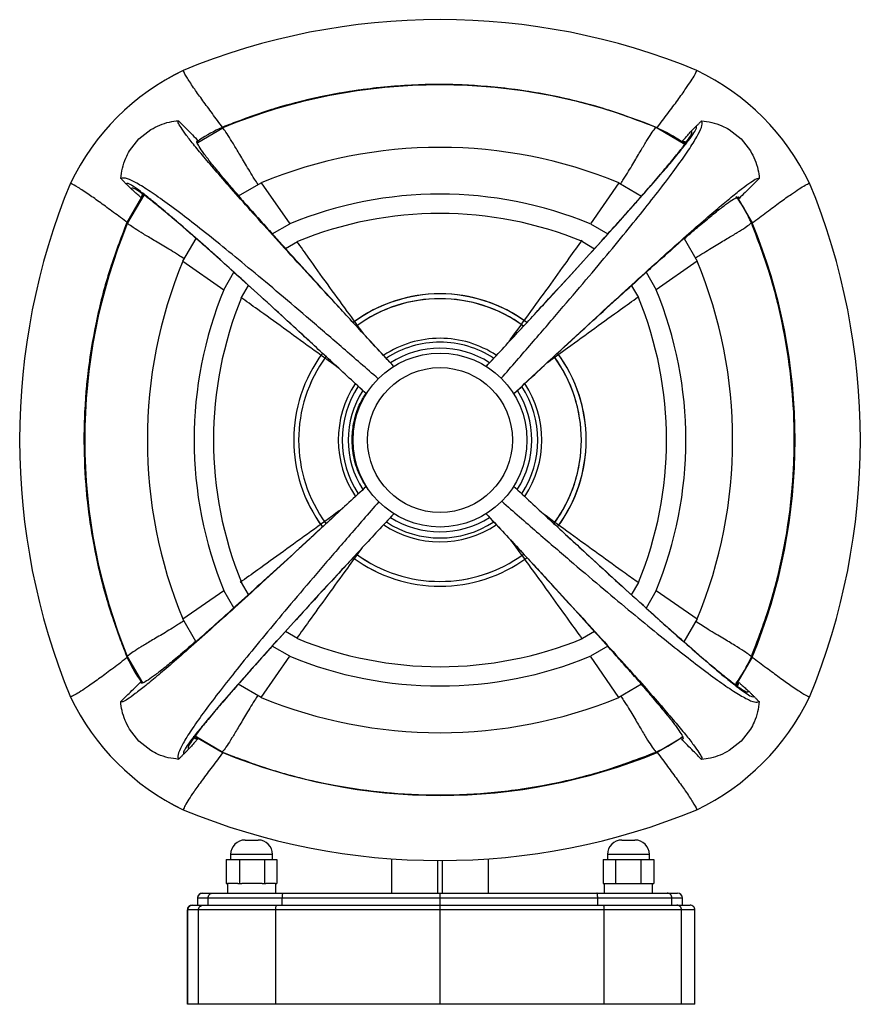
# Model space of a CAD drawing. Header units: millimetres. Extents: x 332 to 840, y 187 to 654.
# Tile 1 of 5: x 516 to 603, y 187 to 289. Entities that reach past the tile are written whole.
import ezdxf

# ---------------------------------------------------------------- set-up
doc = ezdxf.new("R2010")
doc.units = ezdxf.units.MM

msp = doc.modelspace()

# ---------------------------------------------------------------- linework, layer by layer
at = {"color": 7, "linetype": 'Continuous', "lineweight": 25}
for p, q in [((534.33, 275.78), (536.93, 277.32)), ((581.87, 277.32), (584.75, 275.62)), ((584.79, 275.68), (584.48, 275.93)), ((538.54, 270.26), (540.89, 271.63)), ((540.89, 271.63), (543.84, 267.38)), ((577.91, 271.63), (574.96, 267.38)), ((577.91, 271.63), (580.27, 270.25)), ((528.5, 270.12), (526.99, 267.5)), ((527.08, 267.47), (528.78, 270.34)), ((528.72, 270.39), (528.47, 270.08)), ((590.15, 270.13), (591.72, 267.47)), ((542.03, 266.34), (543.84, 267.38)), ((574.96, 267.38), (576.78, 266.33)), ((542.24, 266.13), (542.03, 266.34)), ((532.77, 263.51), (534.15, 265.87)), ((543.42, 264.81), (544.66, 265.55)), ((574.14, 265.55), (575.39, 264.8)), ((584.66, 265.86), (586.03, 263.51)), ((532.77, 263.51), (537.02, 260.55)), ((586.03, 263.51), (581.78, 260.55)), ((537.02, 260.55), (538.07, 262.38)), ((580.53, 262.16), (580.74, 262.36)), ((580.74, 262.36), (581.78, 260.55)), ((538.85, 259.74), (539.59, 260.99)), ((579.22, 260.97), (579.95, 259.74)), ((564.15, 252.59), (564.87, 253.36)), ((554.62, 252.62), (554.62, 252.62)), ((564.18, 252.62), (564.18, 252.62)), ((551.77, 249.78), (551.04, 250.47)), ((551.78, 249.78), (551.78, 249.78)), ((567.02, 249.78), (567.02, 249.78)), ((551.78, 240.22), (551.78, 240.22)), ((567.02, 240.22), (567.76, 239.53)), ((567.02, 240.22), (567.02, 240.22)), ((554.62, 237.37), (553.93, 236.64)), ((554.62, 237.37), (554.62, 237.37)), ((564.18, 237.37), (564.18, 237.37)), ((532.77, 226.49), (537.02, 229.44)), ((538.06, 227.63), (537.02, 229.44)), ((539.58, 229.02), (538.85, 230.26)), ((579.95, 230.26), (579.2, 229)), ((581.78, 229.44), (580.73, 227.62)), ((581.78, 229.44), (586.03, 226.49)), ((538.27, 227.83), (538.06, 227.63)), ((534.14, 224.14), (532.77, 226.49)), ((586.03, 226.49), (584.65, 224.12)), ((544.66, 224.45), (543.41, 225.19)), ((575.38, 225.18), (574.14, 224.45)), ((543.84, 222.62), (542.02, 223.67)), ((576.77, 223.66), (574.96, 222.62)), ((576.56, 223.87), (576.77, 223.66)), ((528.65, 219.86), (527.08, 222.53)), ((540.89, 218.37), (543.84, 222.62)), ((577.91, 218.37), (574.96, 222.62)), ((591.72, 222.53), (590.02, 219.65)), ((540.89, 218.37), (538.52, 219.75)), ((580.26, 219.74), (577.91, 218.37)), ((590.08, 219.61), (590.33, 219.92)), ((534.01, 214.31), (534.32, 214.07)), ((536.93, 212.68), (534.05, 214.37)), ((534.13, 214.28), (536.84, 212.71)), ((584.53, 214.25), (581.87, 212.68)), ((539.23, 203.61), (540.57, 203.61)), ((578.23, 203.61), (579.57, 203.61)), ((537.73, 202.11), (537.73, 201.61)), ((542.07, 202.11), (537.73, 202.11)), ((542.07, 201.61), (542.07, 202.11)), ((576.73, 202.11), (576.73, 201.61)), ((581.07, 202.11), (576.73, 202.11)), ((581.07, 201.61), (581.07, 202.11)), ((537.28, 201.61), (537.28, 199.11)), ((537.28, 201.61), (538.63, 201.61)), ((538.63, 201.61), (538.63, 199.11)), ((538.63, 201.61), (541.25, 201.61)), ((541.25, 201.61), (541.25, 199.11)), ((541.25, 201.61), (542.52, 201.61)), ((542.52, 201.61), (542.52, 199.11)), ((554.4, 198.11), (554.4, 201.65)), ((559.15, 201.49), (559.15, 198.11)), ((559.65, 198.11), (559.65, 201.46)), ((564.4, 201.65), (564.4, 198.11)), ((576.28, 201.61), (576.28, 199.11)), ((576.28, 201.61), (577.55, 201.61)), ((577.55, 201.61), (577.55, 199.11)), ((577.55, 201.61), (580.17, 201.61)), ((580.17, 201.61), (580.17, 199.11)), ((580.17, 201.61), (581.52, 201.61)), ((581.52, 201.61), (581.52, 199.11)), ((537.28, 199.11), (537.41, 199.11)), ((537.4, 199.11), (537.4, 198.11)), ((538.49, 199.11), (537.41, 199.11)), ((538.49, 199.11), (538.63, 199.11)), ((538.63, 199.11), (538.89, 199.11)), ((540.98, 199.11), (538.89, 199.11)), ((540.98, 199.11), (541.25, 199.11)), ((541.25, 199.11), (541.37, 199.11)), ((542.39, 199.11), (541.37, 199.11)), ((542.39, 199.11), (542.52, 199.11)), ((542.4, 198.11), (542.4, 199.11)), ((576.28, 199.11), (576.41, 199.11)), ((576.4, 199.11), (576.4, 198.11)), ((576.41, 199.11), (577.43, 199.11)), ((577.43, 199.11), (577.55, 199.11)), ((577.55, 199.11), (577.82, 199.11)), ((577.82, 199.11), (579.91, 199.11)), ((579.91, 199.11), (580.17, 199.11)), ((580.17, 199.11), (580.31, 199.11)), ((580.31, 199.11), (581.39, 199.11)), ((581.39, 199.11), (581.52, 199.11)), ((581.4, 198.11), (581.4, 199.11)), ((534.81, 198.11), (534.82, 198.11)), ((534.82, 198.11), (535.89, 198.11)), ((535.89, 198.11), (543.16, 198.11)), ((543.16, 198.11), (559.4, 198.11)), ((559.4, 198.11), (575.64, 198.11)), ((575.64, 198.11), (582.91, 198.11)), ((582.91, 198.11), (583.99, 198.11)), ((533.77, 196.87), (533.77, 196.87)), ((533.78, 196.87), (534.89, 196.87)), ((534.31, 197.61), (534.31, 196.87)), ((534.32, 197.61), (534.31, 197.61)), ((535.4, 197.61), (534.32, 197.61)), ((534.32, 196.87), (534.32, 197.61)), ((534.89, 196.87), (542.48, 196.87)), ((543.08, 197.61), (535.4, 197.61)), ((535.4, 196.87), (535.4, 197.61)), ((542.48, 196.87), (559.4, 196.87)), ((559.4, 197.61), (543.08, 197.61)), ((543.08, 196.87), (543.08, 197.61)), ((575.72, 197.61), (559.4, 197.61)), ((559.4, 196.87), (559.4, 197.61)), ((559.4, 196.87), (576.32, 196.87)), ((575.72, 196.87), (575.72, 197.61)), ((583.4, 197.61), (575.72, 197.61)), ((576.32, 196.87), (583.91, 196.87)), ((583.4, 196.87), (583.4, 197.61)), ((584.49, 197.61), (583.4, 197.61)), ((583.91, 196.87), (585.28, 196.87)), ((584.49, 196.87), (584.49, 197.61)), ((533.27, 196.37), (533.27, 186.61)), ((533.28, 196.37), (533.27, 196.37)), ((534.4, 196.37), (533.28, 196.37)), ((533.28, 186.61), (533.28, 196.37)), ((542.4, 196.37), (534.4, 196.37)), ((534.4, 186.61), (534.4, 196.37)), ((559.4, 196.37), (542.4, 196.37)), ((542.4, 186.61), (542.4, 196.37)), ((576.4, 196.37), (559.4, 196.37)), ((559.4, 186.61), (559.4, 196.37)), ((576.4, 186.61), (576.4, 196.37)), ((584.4, 196.37), (576.4, 196.37)), ((584.4, 186.61), (584.4, 196.37)), ((585.78, 196.37), (584.4, 196.37)), ((585.78, 186.61), (585.78, 196.37)), ((533.28, 186.61), (533.27, 186.61)), ((534.4, 186.61), (533.28, 186.61)), ((542.4, 186.61), (534.4, 186.61)), ((559.4, 186.61), (542.4, 186.61)), ((576.4, 186.61), (559.4, 186.61)), ((584.4, 186.61), (576.4, 186.61)), ((585.78, 186.61), (584.4, 186.61))]:
    msp.add_line(p, q, dxfattribs=at)
at = {"color": 7, "linetype": 'Continuous', "lineweight": 25, "flags": 128}
for points in [[(527.27, 274.93), (528.24, 276.16), (529.47, 277.13)], [(589.33, 277.13), (590.56, 276.16), (591.53, 274.93)], [(576.78, 266.33), (576.53, 266.06), (576.28, 265.78)], [(538.07, 262.38), (538.34, 262.13), (538.62, 261.88)], [(580.73, 227.62), (580.46, 227.87), (580.18, 228.12)], [(542.02, 223.67), (542.27, 223.94), (542.52, 224.22)], [(529.47, 212.87), (528.24, 213.83), (527.27, 215.07)], [(591.53, 215.07), (590.56, 213.83), (589.33, 212.87)]]:
    msp.add_lwpolyline(points, dxfattribs=at)
at = {"color": 7, "linetype": 'Continuous', "lineweight": 25}
for radius in [9, 7.5]:
    msp.add_circle((559.4, 245), radius, dxfattribs=at)
for centre, radius, start, end in [((559.4, 218.57), 69.94, 67.6523, 112.3477), ((559.4, 218.57), 69.94, 67.6523, 112.3477), ((543.67, 260.73), 25, 115.7418, 154.2582), ((543.66, 260.73), 25, 115.7408, 154.2592), ((575.13, 260.73), 25, 25.7418, 64.2582), ((575.13, 260.73), 25, 25.7408, 64.2592), ((559.4, 222.66), 59.1, 67.6525, 112.3475), ((559.4, 226.6), 48.69, 67.6525, 112.3475), ((585.83, 245), 69.94, 157.6523, 202.3477), ((585.83, 245), 69.94, 157.6523, 202.3477), ((532.97, 245), 69.94, 337.6523, 22.3477), ((532.97, 245), 69.94, 337.6523, 22.3477), ((559.4, 229.54), 40.91, 67.6525, 112.3475), ((559.4, 229.54), 38.91, 67.7419, 112.2581), ((581.73, 245), 59.1, 157.6525, 202.3475), ((537.06, 245), 59.1, 337.6525, 22.3475), ((577.8, 245), 48.69, 157.6525, 202.3475), ((541, 245), 48.69, 337.6525, 22.3475), ((574.86, 245), 40.91, 157.6525, 202.3475), ((559.4, 245), 15.13, 53.5463, 126.4531), ((559.4, 245), 15.13, 90, 126.4391), ((559.4, 245), 15.13, 53.5552, 90), ((543.94, 245), 40.91, 337.6525, 22.3475), ((574.86, 245), 38.91, 157.7419, 202.2581), ((559.4, 245), 14.63, 53.7682, 126.2121), ((559.4, 245), 14.63, 90, 126.229), ((559.4, 245), 14.63, 53.7627, 90), ((543.94, 245), 38.91, 337.7419, 22.2581), ((559.4, 245), 10.53, 90, 123.6084), ((559.4, 245), 10.13, 90, 123.2489), ((559.4, 245), 10.53, 56.3628, 90), ((559.4, 245), 10.13, 56.7588, 90), ((559.4, 245), 15.13, 143.5551, 216.4331), ((559.4, 245), 15.13, 143.5505, 216.4492), ((559.4, 245), 9.5, 57.4116, 122.5963), ((559.4, 245), 15.13, 0, 36.4432), ((559.4, 245), 15.13, 323.5622, 36.4172), ((559.4, 245), 14.63, 143.776, 216.2048), ((559.4, 245), 14.63, 143.7725, 216.2075), ((559.4, 245), 14.63, 323.7501, 36.2187), ((559.4, 245), 14.63, 0, 36.2331), ((559.4, 245), 10.53, 146.3538, 213.6669), ((559.4, 245), 10.53, 326.3738, 33.6603), ((559.4, 245), 10.13, 146.7031, 213.2463), ((559.4, 245), 9.5, 147.4137, 212.6661), ((559.4, 245), 9.5, 327.3595, 32.5804), ((559.4, 245), 10.13, 326.7053, 33.2318), ((559.4, 245), 14.63, 323.7578, 0), ((559.4, 245), 15.13, 323.5517, 0), ((559.4, 245), 10.13, 236.7608, 303.2739), ((559.4, 245), 9.5, 237.3582, 302.601), ((559.4, 245), 10.53, 236.3745, 303.6022), ((559.4, 245), 15.13, 233.558, 306.4216), ((559.4, 245), 15.13, 233.5594, 306.4282), ((559.4, 245), 14.63, 233.7471, 306.2222), ((559.4, 245), 14.63, 233.7801, 306.2008), ((559.4, 260.46), 38.91, 247.7419, 292.2581), ((559.4, 260.46), 40.91, 247.6525, 292.3475), ((543.67, 229.26), 25, 205.7418, 244.2582), ((543.66, 229.26), 25, 205.7408, 244.2592), ((559.4, 263.4), 48.69, 247.6525, 292.3475), ((575.13, 229.26), 25, 295.7418, 334.2582), ((575.13, 229.26), 25, 295.7408, 334.2592), ((559.4, 267.33), 59.1, 247.6525, 292.3475), ((559.4, 271.43), 69.94, 247.6523, 292.3477), ((559.4, 271.43), 69.94, 247.6523, 292.3477), ((539.23, 202.11), 1.5, 90, 180), ((540.57, 202.11), 1.5, 0, 90), ((578.23, 202.11), 1.5, 90, 180), ((579.57, 202.11), 1.5, 0, 90), ((534.81, 197.61), 0.5, 90, 180), ((583.99, 197.61), 0.5, 0, 90), ((533.77, 196.37), 0.5, 90, 180)]:
    msp.add_arc(centre, radius, start, end, dxfattribs=at)
for points, knots in [([(536.93, 277.32), (536.56, 277.81), (535.83, 278.79), (534.83, 280.15), (533.93, 281.41), (533.18, 282.53), (532.93, 283.01), (532.81, 283.25)], [0, 0, 0, 0, 0.187052, 0.371203, 0.555225, 0.774556, 1, 1, 1, 1]), ([(581.87, 277.32), (582.25, 277.82), (583, 278.82), (584.03, 280.2), (584.83, 281.33), (585.41, 282.19), (585.81, 282.84), (585.93, 283.11), (585.99, 283.25)], [0, 0, 0, 0, 0.187445, 0.371247, 0.554694, 0.700254, 0.848191, 1, 1, 1, 1]), ([(581.78, 277.36), (580.16, 277.98), (576.92, 279.21), (571.9, 280.51), (566.82, 281.39), (561.7, 281.82), (556.59, 281.81), (551.53, 281.35), (546.54, 280.47), (541.61, 279.18), (538.43, 277.97), (536.84, 277.36)], [0, 0, 0, 0, 0.1129724, 0.225192, 0.3368998, 0.4483131, 0.5596346, 0.6690715, 0.7788032, 0.8890363, 1, 1, 1, 1]), ([(581.78, 277.36), (579.97, 278.04), (576.36, 279.41), (570.73, 280.77), (565.04, 281.61), (559.31, 281.89), (553.58, 281.61), (547.89, 280.77), (542.27, 279.41), (538.65, 278.04), (536.84, 277.36)], [0, 0, 0, 0, 0.126048, 0.251183, 0.375733, 0.5, 0.624267, 0.748818, 0.873952, 1, 1, 1, 1]), ([(529.47, 277.13), (529.77, 277.29), (530.39, 277.63), (531.36, 277.93), (532.02, 278.01), (532.33, 278.05)], [0, 0, 0, 0, 0.3380901, 0.6858078, 1, 1, 1, 1]), ([(554.62, 252.62), (553.49, 253.83), (551.25, 256.24), (548.15, 259.59), (545.27, 262.72), (542.65, 265.59), (540.3, 268.2), (538.23, 270.52), (536.49, 272.51), (535.07, 274.16), (533.95, 275.51), (533.11, 276.58), (532.55, 277.38), (532.25, 277.9), (532.31, 278), (532.33, 278.05)], [0, 0, 0, 0, 0.081785, 0.162695, 0.242936, 0.322684, 0.402089, 0.481285, 0.560396, 0.632946, 0.705625, 0.778539, 0.85181, 0.925576, 1, 1, 1, 1]), ([(532.33, 278.05), (532.61, 277.76), (533.08, 277.29), (533.78, 276.58), (534.19, 276.17), (534.39, 275.96)], [0, 0, 0, 0, 0.424404, 0.710381, 1, 1, 1, 1]), ([(536.84, 277.36), (536.04, 276.96), (535.14, 276.52), (534.34, 275.92), (534.25, 275.85)], [0, 0, 0, 0, 0.887822, 1, 1, 1, 1]), ([(540.58, 271.44), (540.45, 271.64), (539.94, 272.42), (539.26, 273.57), (538.48, 274.88), (537.85, 275.93), (537.33, 276.74), (536.95, 277.28), (536.88, 277.33), (536.84, 277.36)], [0, 0, 0, 0, 0.050408, 0.209067, 0.367489, 0.525285, 0.682337, 0.839913, 1, 1, 1, 1]), ([(564.18, 252.62), (565.28, 253.8), (567.47, 256.16), (570.49, 259.43), (573.3, 262.49), (575.85, 265.29), (578.14, 267.84), (580.17, 270.11), (581.87, 272.05), (583.25, 273.67), (584.34, 274.99), (585.17, 276.05), (585.72, 276.83), (586.01, 277.35), (585.96, 277.46), (585.94, 277.51)], [0, 0, 0, 0, 0.081248, 0.161698, 0.241557, 0.321005, 0.4002, 0.479282, 0.558383, 0.631021, 0.703884, 0.777084, 0.850741, 0.924993, 1, 1, 1, 1]), ([(565.74, 251.39), (566.8, 252.61), (568.92, 255.03), (571.84, 258.43), (574.54, 261.6), (576.99, 264.53), (579.19, 267.2), (581.13, 269.61), (582.84, 271.82), (584.3, 273.78), (585.43, 275.44), (586.19, 276.71), (586.59, 277.63), (586.51, 277.9), (586.47, 278.03)], [0, 0, 0, 0, 0.080967, 0.16122, 0.240952, 0.320329, 0.3995, 0.4786, 0.557754, 0.645028, 0.73269, 0.820925, 0.909947, 1, 1, 1, 1]), ([(578.1, 271.52), (578.2, 271.68), (578.69, 272.45), (579.37, 273.57), (580.14, 274.88), (580.77, 275.93), (581.29, 276.74), (581.67, 277.28), (581.74, 277.33), (581.78, 277.36)], [0, 0, 0, 0, 0.043996, 0.203727, 0.363218, 0.52208, 0.680192, 0.838832, 1, 1, 1, 1]), ([(584.73, 275.6), (584.65, 275.67), (583.76, 276.38), (582.73, 276.89), (581.78, 277.36)], [0, 0, 0, 0, 0.088193, 1, 1, 1, 1]), ([(585.39, 276.95), (585.44, 277), (585.55, 277.12), (585.73, 277.3), (585.87, 277.44), (585.94, 277.51)], [0, 0, 0, 0, 0.249583, 0.624505, 1, 1, 1, 1]), ([(585.94, 277.51), (585.98, 277.55), (586.1, 277.66), (586.27, 277.84), (586.4, 277.97), (586.47, 278.03)], [0, 0, 0, 0, 0.249577, 0.624491, 1, 1, 1, 1]), ([(586.47, 278.03), (586.82, 277.99), (587.54, 277.9), (588.51, 277.58), (589.08, 277.27), (589.33, 277.13)], [0, 0, 0, 0, 0.355941, 0.722345, 1, 1, 1, 1]), ([(580.27, 270.25), (580.7, 270.75), (581.67, 271.85), (582.87, 273.27), (583.94, 274.56), (584.74, 275.6), (585.28, 276.36), (585.53, 276.86), (585.44, 276.92), (585.39, 276.95)], [0, 0, 0, 0, 0.115976, 0.258186, 0.400691, 0.543733, 0.694453, 0.846407, 1, 1, 1, 1]), ([(584.48, 275.93), (584.55, 276.01), (584.75, 276.23), (585.05, 276.57), (585.28, 276.82), (585.39, 276.95)], [0, 0, 0, 0, 0.248741, 0.623498, 1, 1, 1, 1]), ([(538.57, 270.28), (538.22, 270.68), (537.39, 271.63), (536.36, 272.87), (535.44, 274.01), (534.76, 274.91), (534.34, 275.56), (534.18, 275.95), (534.32, 275.96), (534.39, 275.96)], [0, 0, 0, 0, 0.105342, 0.248594, 0.392453, 0.537131, 0.689833, 0.844004, 1, 1, 1, 1]), ([(584.9, 275.64), (584.9, 275.65), (584.87, 275.87), (584.67, 275.9), (584.48, 275.93)], [0, 0, 0, 0, 0.083158, 1, 1, 1, 1]), ([(526.37, 272.07), (526.41, 272.42), (526.49, 273.14), (526.82, 274.1), (527.13, 274.68), (527.27, 274.93)], [0, 0, 0, 0, 0.3559412, 0.7223448, 1, 1, 1, 1]), ([(591.53, 274.93), (591.7, 274.62), (592.03, 274.01), (592.33, 273.04), (592.41, 272.38), (592.45, 272.06)], [0, 0, 0, 0, 0.33809, 0.685808, 1, 1, 1, 1]), ([(553.01, 251.34), (551.79, 252.4), (549.36, 254.51), (545.97, 257.44), (542.8, 260.14), (539.87, 262.59), (537.19, 264.79), (534.78, 266.73), (532.58, 268.44), (530.62, 269.89), (528.96, 271.03), (527.68, 271.79), (526.77, 272.18), (526.5, 272.11), (526.37, 272.07)], [0, 0, 0, 0, 0.080967, 0.16122, 0.240952, 0.320329, 0.3995, 0.4786, 0.557754, 0.645028, 0.73269, 0.820925, 0.909947, 1, 1, 1, 1]), ([(526.89, 271.53), (526.85, 271.58), (526.74, 271.69), (526.56, 271.87), (526.43, 272), (526.37, 272.07)], [0, 0, 0, 0, 0.249577, 0.624491, 1, 1, 1, 1]), ([(567.02, 249.78), (568.23, 250.91), (570.64, 253.15), (574, 256.25), (577.12, 259.13), (579.99, 261.74), (582.6, 264.1), (584.92, 266.17), (586.91, 267.91), (588.56, 269.33), (589.91, 270.44), (590.99, 271.29), (591.78, 271.85), (592.3, 272.15), (592.4, 272.09), (592.45, 272.06)], [0, 0, 0, 0, 0.081785, 0.162695, 0.242936, 0.322684, 0.402089, 0.481285, 0.560396, 0.632946, 0.705625, 0.778539, 0.85181, 0.925576, 1, 1, 1, 1]), ([(592.45, 272.06), (592.17, 271.79), (591.69, 271.32), (590.98, 270.62), (590.57, 270.21), (590.36, 270.01)], [0, 0, 0, 0, 0.424404, 0.710381, 1, 1, 1, 1]), ([(527.08, 267.47), (526.58, 267.84), (525.61, 268.57), (524.25, 269.57), (522.99, 270.46), (521.86, 271.21), (521.39, 271.46), (521.15, 271.59)], [0, 0, 0, 0, 0.187052, 0.371203, 0.555225, 0.774556, 1, 1, 1, 1]), ([(551.78, 249.78), (550.59, 250.88), (548.24, 253.06), (544.96, 256.09), (541.91, 258.9), (539.11, 261.45), (536.56, 263.74), (534.28, 265.77), (532.34, 267.46), (530.72, 268.85), (529.41, 269.94), (528.35, 270.76), (527.57, 271.32), (527.05, 271.61), (526.94, 271.56), (526.89, 271.53)], [0, 0, 0, 0, 0.081248, 0.161698, 0.241557, 0.321005, 0.4002, 0.479282, 0.558383, 0.631021, 0.703884, 0.777084, 0.850741, 0.924993, 1, 1, 1, 1]), ([(527.45, 270.99), (527.4, 271.04), (527.28, 271.15), (527.1, 271.33), (526.96, 271.47), (526.89, 271.53)], [0, 0, 0, 0, 0.249583, 0.624505, 1, 1, 1, 1]), ([(534.14, 265.87), (533.65, 266.3), (532.55, 267.26), (531.13, 268.47), (529.84, 269.53), (528.8, 270.34), (528.04, 270.87), (527.54, 271.13), (527.48, 271.04), (527.45, 270.99)], [0, 0, 0, 0, 0.115976, 0.258186, 0.400691, 0.543733, 0.694453, 0.846407, 1, 1, 1, 1]), ([(591.72, 267.47), (592.22, 267.85), (593.22, 268.6), (594.6, 269.63), (595.73, 270.43), (596.59, 271.01), (597.24, 271.41), (597.51, 271.53), (597.65, 271.59)], [0, 0, 0, 0, 0.187445, 0.371247, 0.554694, 0.700254, 0.848191, 1, 1, 1, 1]), ([(528.47, 270.08), (528.39, 270.15), (528.17, 270.34), (527.83, 270.65), (527.57, 270.88), (527.45, 270.99)], [0, 0, 0, 0, 0.2487406, 0.6234977, 1, 1, 1, 1]), ([(528.76, 270.5), (528.74, 270.5), (528.53, 270.47), (528.5, 270.26), (528.47, 270.08)], [0, 0, 0, 0, 0.0831578, 1, 1, 1, 1]), ([(538.54, 270.26), (538.92, 269.83), (539.69, 268.96), (540.86, 267.66), (541.64, 266.78), (542.03, 266.34)], [0, 0, 0, 0, 0.327637, 0.663818, 1, 1, 1, 1]), ([(576.78, 266.33), (577.35, 266.97), (578.23, 267.94), (579.39, 269.25), (579.98, 269.92), (580.27, 270.25)], [0, 0, 0, 0, 0.491462, 0.745731, 1, 1, 1, 1]), ([(584.68, 265.83), (585.08, 266.18), (586.04, 267), (587.27, 268.04), (588.41, 268.96), (589.31, 269.64), (589.96, 270.06), (590.35, 270.22), (590.36, 270.08), (590.36, 270.01)], [0, 0, 0, 0, 0.105342, 0.248594, 0.392453, 0.537131, 0.689833, 0.844004, 1, 1, 1, 1]), ([(591.63, 267.5), (591.24, 268.3), (590.78, 269.24), (590.15, 270.07), (590.06, 270.19)], [0, 0, 0, 0, 0.854268, 1, 1, 1, 1]), ([(526.99, 267.5), (526.37, 265.88), (525.13, 262.65), (523.84, 257.63), (522.95, 252.55), (522.52, 247.42), (522.54, 242.31), (522.99, 237.25), (523.88, 232.26), (525.17, 227.33), (526.38, 224.16), (526.99, 222.56)], [0, 0, 0, 0, 0.112972, 0.225192, 0.3369, 0.448313, 0.559635, 0.669071, 0.778803, 0.889036, 1, 1, 1, 1]), ([(526.99, 267.5), (526.3, 265.69), (524.94, 262.08), (523.57, 256.46), (522.73, 250.77), (522.46, 245.03), (522.73, 239.3), (523.57, 233.61), (524.94, 227.99), (526.3, 224.38), (526.99, 222.57)], [0, 0, 0, 0, 0.1260485, 0.2511826, 0.375733, 0.5000001, 0.624267, 0.7488176, 0.8739522, 1, 1, 1, 1]), ([(532.92, 263.76), (532.72, 263.89), (531.93, 264.4), (530.77, 265.09), (529.47, 265.87), (528.42, 266.49), (527.61, 267.02), (527.07, 267.39), (527.02, 267.47), (526.99, 267.5)], [0, 0, 0, 0, 0.051754, 0.210188, 0.368386, 0.525958, 0.682787, 0.84014, 1, 1, 1, 1]), ([(585.83, 263.84), (585.99, 263.94), (586.74, 264.42), (587.85, 265.09), (589.15, 265.87), (590.21, 266.49), (591.02, 267.02), (591.55, 267.39), (591.61, 267.47), (591.63, 267.5)], [0, 0, 0, 0, 0.040703, 0.200984, 0.361025, 0.520434, 0.679091, 0.838277, 1, 1, 1, 1]), ([(591.63, 222.57), (592.32, 224.38), (593.69, 227.99), (595.05, 233.61), (595.89, 239.3), (596.17, 245.03), (595.89, 250.77), (595.05, 256.46), (593.69, 262.08), (592.32, 265.69), (591.63, 267.5)], [0, 0, 0, 0, 0.126048, 0.251183, 0.375733, 0.5, 0.624267, 0.748818, 0.873952, 1, 1, 1, 1]), ([(591.63, 222.56), (592.25, 224.19), (593.49, 227.42), (594.79, 232.44), (595.67, 237.52), (596.1, 242.65), (596.08, 247.76), (595.63, 252.82), (594.74, 257.81), (593.46, 262.74), (592.24, 265.91), (591.63, 267.5)], [0, 0, 0, 0, 0.112972, 0.225192, 0.3369, 0.448313, 0.559635, 0.669071, 0.778803, 0.889036, 1, 1, 1, 1]), ([(554.62, 252.62), (553.72, 253.59), (551.92, 255.53), (549.4, 258.26), (546.91, 260.97), (544.48, 263.64), (542.98, 265.3), (542.24, 266.13)], [0, 0, 0, 0, 0.189345, 0.377043, 0.563499, 0.782114, 1, 1, 1, 1]), ([(538.07, 262.38), (537.43, 262.95), (536.46, 263.83), (535.15, 264.99), (534.48, 265.58), (534.15, 265.87)], [0, 0, 0, 0, 0.491462, 0.745731, 1, 1, 1, 1]), ([(551.51, 255.98), (550.94, 256.76), (549.65, 258.53), (547.74, 261.16), (545.97, 263.62), (545, 264.99), (544.59, 265.56)], [0, 0, 0, 0, 0.228353, 0.51381, 0.797208, 1, 1, 1, 1]), ([(566.44, 255.06), (566.52, 255.16), (567.32, 256.26), (568.82, 258.33), (570.88, 261.16), (572.68, 263.67), (573.69, 265.08), (574.13, 265.7)], [0, 0, 0, 0, 0.02765, 0.287308, 0.545513, 0.801854, 1, 1, 1, 1]), ([(569.32, 258.17), (570.03, 258.94), (571.66, 260.7), (574, 263.27), (575.52, 264.94), (576.28, 265.78)], [0, 0, 0, 0, 0.278927, 0.640595, 1, 1, 1, 1]), ([(584.66, 265.86), (584.23, 265.48), (583.37, 264.7), (582.06, 263.54), (581.18, 262.76), (580.74, 262.36)], [0, 0, 0, 0, 0.327637, 0.663818, 1, 1, 1, 1]), ([(546.23, 254.92), (545.46, 255.63), (543.7, 257.25), (541.13, 259.6), (539.45, 261.12), (538.62, 261.88)], [0, 0, 0, 0, 0.2789272, 0.6405948, 1, 1, 1, 1]), ([(567.02, 249.78), (568, 250.68), (569.93, 252.48), (572.66, 254.99), (575.37, 257.49), (578.04, 259.92), (579.7, 261.42), (580.53, 262.16)], [0, 0, 0, 0, 0.189345, 0.377043, 0.563499, 0.782114, 1, 1, 1, 1]), ([(548.9, 252.45), (547.94, 253.15), (545.99, 254.57), (543.18, 256.6), (540.72, 258.38), (539.34, 259.36), (538.77, 259.77)], [0, 0, 0, 0, 0.265648, 0.536406, 0.805211, 1, 1, 1, 1]), ([(570.58, 253.07), (571.25, 253.56), (572.91, 254.77), (575.44, 256.6), (577.92, 258.39), (579.31, 259.38), (579.91, 259.81)], [0, 0, 0, 0, 0.201258, 0.493442, 0.783517, 1, 1, 1, 1]), ([(551.96, 239.85), (551.59, 240.45), (550.87, 241.63), (550.35, 243.64), (550.26, 245.55), (550.55, 247.28), (551.02, 248.69), (551.52, 249.49), (551.73, 249.82)], [0, 0, 0, 0, 0.197672, 0.391154, 0.583163, 0.734519, 0.887418, 1, 1, 1, 1]), ([(551.78, 240.22), (550.57, 239.09), (548.16, 236.85), (544.8, 233.75), (541.68, 230.87), (538.81, 228.25), (536.2, 225.9), (533.87, 223.82), (531.89, 222.09), (530.24, 220.67), (528.89, 219.55), (527.81, 218.71), (527.02, 218.14), (526.49, 217.85), (526.4, 217.9), (526.35, 217.93)], [0, 0, 0, 0, 0.081785, 0.162695, 0.242936, 0.322684, 0.402089, 0.481285, 0.560396, 0.632946, 0.705625, 0.778539, 0.85181, 0.925576, 1, 1, 1, 1]), ([(551.78, 240.22), (550.8, 239.31), (548.87, 237.52), (546.14, 235), (543.43, 232.51), (540.76, 230.08), (539.1, 228.58), (538.27, 227.83)], [0, 0, 0, 0, 0.189345, 0.377043, 0.563499, 0.782114, 1, 1, 1, 1]), ([(567.02, 240.22), (568.21, 239.12), (570.56, 236.93), (573.84, 233.9), (576.89, 231.1), (579.69, 228.55), (582.24, 226.25), (584.51, 224.23), (586.45, 222.53), (588.07, 221.15), (589.39, 220.06), (590.45, 219.23), (591.23, 218.68), (591.75, 218.39), (591.86, 218.44), (591.91, 218.46)], [0, 0, 0, 0, 0.081248, 0.161698, 0.241557, 0.321005, 0.4002, 0.479282, 0.558383, 0.631021, 0.703884, 0.777084, 0.850741, 0.924993, 1, 1, 1, 1]), ([(553.06, 238.61), (552, 237.39), (549.88, 234.96), (546.96, 231.57), (544.26, 228.39), (541.81, 225.47), (539.61, 222.79), (537.67, 220.38), (535.95, 218.18), (534.5, 216.22), (533.36, 214.56), (532.61, 213.28), (532.21, 212.36), (532.29, 212.1), (532.33, 211.96)], [0, 0, 0, 0, 0.080967, 0.16122, 0.240952, 0.320329, 0.3995, 0.4786, 0.557754, 0.645028, 0.73269, 0.820925, 0.909947, 1, 1, 1, 1]), ([(565.79, 238.66), (567.01, 237.6), (569.43, 235.48), (572.83, 232.56), (576, 229.86), (578.93, 227.41), (581.61, 225.21), (584.02, 223.27), (586.22, 221.55), (588.18, 220.1), (589.84, 218.96), (591.12, 218.21), (592.03, 217.81), (592.3, 217.89), (592.43, 217.93)], [0, 0, 0, 0, 0.080967, 0.16122, 0.240952, 0.320329, 0.3995, 0.4786, 0.557754, 0.645028, 0.73269, 0.820925, 0.909947, 1, 1, 1, 1]), ([(549.25, 237.87), (549.15, 237.8), (548.07, 237.01), (546.02, 235.52), (543.18, 233.47), (540.7, 231.68), (539.31, 230.69), (538.71, 230.26)], [0, 0, 0, 0, 0.0243384, 0.2866657, 0.5475243, 0.8065004, 1, 1, 1, 1]), ([(554.62, 237.37), (553.52, 236.19), (551.33, 233.84), (548.3, 230.56), (545.5, 227.51), (542.95, 224.7), (540.65, 222.16), (538.63, 219.88), (536.93, 217.94), (535.55, 216.32), (534.46, 215), (533.63, 213.95), (533.08, 213.17), (532.79, 212.64), (532.84, 212.54), (532.86, 212.49)], [0, 0, 0, 0, 0.081248, 0.161698, 0.241557, 0.321005, 0.4002, 0.479282, 0.558383, 0.631021, 0.703884, 0.777084, 0.850741, 0.924993, 1, 1, 1, 1]), ([(564.18, 237.37), (565.31, 236.16), (567.55, 233.76), (570.65, 230.4), (573.53, 227.27), (576.14, 224.41), (578.5, 221.8), (580.57, 219.47), (582.31, 217.49), (583.73, 215.83), (584.84, 214.49), (585.69, 213.41), (586.25, 212.62), (586.55, 212.09), (586.49, 211.99), (586.47, 211.95)], [0, 0, 0, 0, 0.081785, 0.162695, 0.242936, 0.322684, 0.402089, 0.481285, 0.560396, 0.632946, 0.705625, 0.778539, 0.85181, 0.925576, 1, 1, 1, 1]), ([(564.18, 237.37), (565.08, 236.4), (566.88, 234.47), (569.4, 231.74), (571.89, 229.03), (574.32, 226.36), (575.82, 224.69), (576.56, 223.87)], [0, 0, 0, 0, 0.189345, 0.377043, 0.563499, 0.782114, 1, 1, 1, 1]), ([(579.94, 230.24), (579.49, 230.56), (578.23, 231.46), (575.83, 233.18), (573.01, 235.23), (571.08, 236.63), (570.18, 237.29)], [0, 0, 0, 0, 0.159503, 0.449966, 0.742607, 1, 1, 1, 1]), ([(566.71, 234.65), (567.42, 233.68), (568.84, 231.72), (570.88, 228.91), (572.67, 226.42), (573.66, 225.03), (574.09, 224.43)], [0, 0, 0, 0, 0.265577, 0.533946, 0.800379, 1, 1, 1, 1]), ([(572.57, 235.07), (573.34, 234.37), (575.1, 232.74), (577.67, 230.39), (579.34, 228.88), (580.18, 228.12)], [0, 0, 0, 0, 0.278927, 0.640595, 1, 1, 1, 1]), ([(551.28, 233.78), (550.79, 233.1), (549.58, 231.44), (547.74, 228.91), (545.97, 226.45), (544.99, 225.07), (544.58, 224.49)], [0, 0, 0, 0, 0.2033628, 0.4973154, 0.7891466, 1, 1, 1, 1]), ([(549.48, 231.83), (548.77, 231.06), (547.14, 229.3), (544.8, 226.73), (543.28, 225.05), (542.52, 224.22)], [0, 0, 0, 0, 0.2789272, 0.6405948, 1, 1, 1, 1]), ([(534.14, 224.14), (534.57, 224.52), (535.43, 225.29), (536.74, 226.46), (537.62, 227.24), (538.06, 227.63)], [0, 0, 0, 0, 0.327637, 0.663818, 1, 1, 1, 1]), ([(580.73, 227.62), (581.37, 227.04), (582.34, 226.17), (583.65, 225.01), (584.32, 224.42), (584.65, 224.12)], [0, 0, 0, 0, 0.491462, 0.745731, 1, 1, 1, 1]), ([(532.89, 226.29), (532.7, 226.17), (531.92, 225.66), (530.77, 224.98), (529.47, 224.2), (528.42, 223.58), (527.61, 223.05), (527.07, 222.67), (527.02, 222.6), (526.99, 222.56)], [0, 0, 0, 0, 0.049103, 0.20798, 0.36662, 0.524633, 0.6819, 0.839693, 1, 1, 1, 1]), ([(591.63, 222.56), (591.6, 222.61), (591.54, 222.69), (590.9, 223.14), (589.95, 223.73), (588.71, 224.47), (587.37, 225.26), (586.31, 225.93), (585.87, 226.21)], [0, 0, 0, 0, 0.176912, 0.351031, 0.524877, 0.699696, 0.875078, 1, 1, 1, 1]), ([(534.12, 224.17), (533.72, 223.82), (532.76, 222.99), (531.53, 221.96), (530.39, 221.04), (529.49, 220.36), (528.84, 219.94), (528.45, 219.78), (528.44, 219.92), (528.44, 219.99)], [0, 0, 0, 0, 0.105342, 0.248594, 0.392453, 0.537131, 0.689833, 0.844004, 1, 1, 1, 1]), ([(542.02, 223.67), (541.44, 223.03), (540.57, 222.06), (539.41, 220.75), (538.82, 220.08), (538.52, 219.75)], [0, 0, 0, 0, 0.491462, 0.745731, 1, 1, 1, 1]), ([(580.26, 219.74), (579.88, 220.17), (579.1, 221.03), (577.94, 222.34), (577.16, 223.22), (576.77, 223.66)], [0, 0, 0, 0, 0.327637, 0.663818, 1, 1, 1, 1]), ([(584.65, 224.13), (585.15, 223.7), (586.25, 222.73), (587.67, 221.52), (588.96, 220.46), (590, 219.65), (590.76, 219.12), (591.26, 218.86), (591.32, 218.96), (591.35, 219.01)], [0, 0, 0, 0, 0.115976, 0.258186, 0.400691, 0.543733, 0.694453, 0.846407, 1, 1, 1, 1]), ([(527.08, 222.53), (526.58, 222.15), (525.58, 221.39), (524.2, 220.37), (523.07, 219.56), (522.21, 218.98), (521.56, 218.58), (521.28, 218.47), (521.15, 218.41)], [0, 0, 0, 0, 0.187445, 0.371247, 0.554694, 0.700254, 0.848191, 1, 1, 1, 1]), ([(526.99, 222.56), (527.38, 221.77), (527.85, 220.83), (528.47, 220), (528.56, 219.88)], [0, 0, 0, 0, 0.854268, 1, 1, 1, 1]), ([(589.95, 219.7), (589.99, 219.75), (590.68, 220.62), (591.17, 221.62), (591.63, 222.56)], [0, 0, 0, 0, 0.056869, 1, 1, 1, 1]), ([(591.72, 222.53), (592.21, 222.16), (593.19, 221.43), (594.55, 220.43), (595.81, 219.53), (596.93, 218.78), (597.41, 218.53), (597.65, 218.41)], [0, 0, 0, 0, 0.187052, 0.371203, 0.555225, 0.774556, 1, 1, 1, 1]), ([(526.35, 217.93), (526.63, 218.21), (527.11, 218.68), (527.82, 219.37), (528.23, 219.78), (528.44, 219.99)], [0, 0, 0, 0, 0.4244037, 0.710381, 1, 1, 1, 1]), ([(538.53, 219.74), (538.1, 219.25), (537.13, 218.15), (535.92, 216.73), (534.86, 215.44), (534.06, 214.4), (533.52, 213.63), (533.27, 213.14), (533.36, 213.08), (533.41, 213.04)], [0, 0, 0, 0, 0.115976, 0.258186, 0.400691, 0.543733, 0.694453, 0.846407, 1, 1, 1, 1]), ([(580.23, 219.72), (580.58, 219.32), (581.4, 218.36), (582.44, 217.13), (583.36, 215.99), (584.04, 215.09), (584.46, 214.44), (584.62, 214.05), (584.48, 214.04), (584.41, 214.03)], [0, 0, 0, 0, 0.105342, 0.248594, 0.392453, 0.537131, 0.689833, 0.844004, 1, 1, 1, 1]), ([(590.04, 219.49), (590.06, 219.5), (590.27, 219.53), (590.3, 219.73), (590.33, 219.92)], [0, 0, 0, 0, 0.0831578, 1, 1, 1, 1]), ([(590.33, 219.92), (590.41, 219.84), (590.63, 219.65), (590.97, 219.35), (591.23, 219.12), (591.35, 219.01)], [0, 0, 0, 0, 0.248741, 0.623498, 1, 1, 1, 1]), ([(540.54, 218.57), (540.43, 218.4), (539.93, 217.63), (539.26, 216.5), (538.48, 215.19), (537.85, 214.14), (537.33, 213.33), (536.95, 212.79), (536.88, 212.74), (536.84, 212.71)], [0, 0, 0, 0, 0.0458664, 0.2052846, 0.3644643, 0.5230149, 0.6808178, 0.8391476, 1, 1, 1, 1]), ([(578.13, 218.5), (578.22, 218.35), (578.7, 217.61), (579.37, 216.5), (580.14, 215.19), (580.77, 214.14), (581.29, 213.33), (581.67, 212.79), (581.74, 212.74), (581.78, 212.71)], [0, 0, 0, 0, 0.039372, 0.199875, 0.360138, 0.519768, 0.678645, 0.838053, 1, 1, 1, 1]), ([(591.35, 219.01), (591.4, 218.96), (591.52, 218.84), (591.7, 218.66), (591.84, 218.53), (591.91, 218.46)], [0, 0, 0, 0, 0.2495827, 0.6245046, 1, 1, 1, 1]), ([(591.91, 218.46), (591.95, 218.42), (592.06, 218.3), (592.24, 218.12), (592.37, 217.99), (592.43, 217.93)], [0, 0, 0, 0, 0.249577, 0.624491, 1, 1, 1, 1]), ([(527.27, 215.07), (527.1, 215.37), (526.77, 215.99), (526.47, 216.96), (526.39, 217.62), (526.35, 217.93)], [0, 0, 0, 0, 0.33809, 0.685808, 1, 1, 1, 1]), ([(592.43, 217.93), (592.39, 217.57), (592.31, 216.86), (591.98, 215.89), (591.67, 215.32), (591.53, 215.07)], [0, 0, 0, 0, 0.355941, 0.722345, 1, 1, 1, 1]), ([(534.32, 214.07), (534.25, 213.98), (534.05, 213.77), (533.75, 213.42), (533.52, 213.17), (533.41, 213.04)], [0, 0, 0, 0, 0.248741, 0.623498, 1, 1, 1, 1]), ([(533.9, 214.36), (533.9, 214.34), (533.93, 214.13), (534.13, 214.1), (534.32, 214.07)], [0, 0, 0, 0, 0.083158, 1, 1, 1, 1]), ([(581.78, 212.71), (582.58, 213.11), (583.52, 213.57), (584.34, 214.2), (584.47, 214.29)], [0, 0, 0, 0, 0.8542677, 1, 1, 1, 1]), ([(586.47, 211.95), (586.19, 212.23), (585.72, 212.71), (585.02, 213.42), (584.61, 213.83), (584.41, 214.03)], [0, 0, 0, 0, 0.4244037, 0.710381, 1, 1, 1, 1]), ([(533.41, 213.04), (533.36, 213), (533.25, 212.88), (533.06, 212.69), (532.93, 212.56), (532.86, 212.49)], [0, 0, 0, 0, 0.249583, 0.624505, 1, 1, 1, 1]), ([(532.33, 211.96), (531.98, 212.01), (531.26, 212.09), (530.29, 212.41), (529.72, 212.73), (529.47, 212.87)], [0, 0, 0, 0, 0.355941, 0.722345, 1, 1, 1, 1]), ([(532.86, 212.49), (532.82, 212.44), (532.7, 212.33), (532.53, 212.16), (532.39, 212.03), (532.33, 211.96)], [0, 0, 0, 0, 0.249577, 0.624491, 1, 1, 1, 1]), ([(536.93, 212.68), (536.55, 212.17), (535.8, 211.18), (534.77, 209.79), (533.96, 208.67), (533.38, 207.8), (532.98, 207.15), (532.87, 206.88), (532.81, 206.75)], [0, 0, 0, 0, 0.187445, 0.371247, 0.554694, 0.700254, 0.848191, 1, 1, 1, 1]), ([(536.84, 212.71), (538.65, 212.03), (542.27, 210.66), (547.89, 209.3), (553.58, 208.46), (559.31, 208.18), (565.04, 208.46), (570.73, 209.3), (576.36, 210.66), (579.97, 212.03), (581.78, 212.71)], [0, 0, 0, 0, 0.126048, 0.251183, 0.375733, 0.5, 0.624267, 0.748818, 0.873952, 1, 1, 1, 1]), ([(536.84, 212.71), (538.46, 212.09), (541.7, 210.86), (546.72, 209.56), (551.8, 208.68), (556.92, 208.25), (562.03, 208.26), (567.1, 208.71), (572.08, 209.6), (577.01, 210.89), (580.19, 212.1), (581.78, 212.71)], [0, 0, 0, 0, 0.112972, 0.225192, 0.3369, 0.448313, 0.559635, 0.669071, 0.778803, 0.889036, 1, 1, 1, 1]), ([(581.87, 212.68), (582.24, 212.18), (582.97, 211.21), (583.97, 209.85), (584.87, 208.59), (585.62, 207.46), (585.87, 206.99), (585.99, 206.75)], [0, 0, 0, 0, 0.187052, 0.371203, 0.555225, 0.774556, 1, 1, 1, 1]), ([(589.33, 212.87), (589.03, 212.7), (588.41, 212.37), (587.44, 212.06), (586.78, 211.98), (586.47, 211.95)], [0, 0, 0, 0, 0.33809, 0.685808, 1, 1, 1, 1]), ([(534.32, 197.61), (534.32, 197.68), (534.34, 197.74), (534.39, 197.86), (534.42, 197.92), (534.52, 198.01), (534.57, 198.05), (534.69, 198.1), (534.76, 198.11), (534.82, 198.11)], [0, 0, 0, 0, 0.25, 0.25, 0.5, 0.5, 0.75, 0.75, 1, 1, 1, 1]), ([(535.4, 197.61), (535.4, 197.68), (535.41, 197.74), (535.46, 197.86), (535.5, 197.92), (535.59, 198.01), (535.64, 198.05), (535.76, 198.1), (535.83, 198.11), (535.89, 198.11)], [0, 0, 0, 0, 0.25, 0.25, 0.5, 0.5, 0.75, 0.75, 1, 1, 1, 1]), ([(543.08, 197.61), (543.08, 197.68), (543.08, 197.74), (543.09, 197.86), (543.1, 197.92), (543.11, 198.01), (543.12, 198.05), (543.14, 198.1), (543.15, 198.11), (543.16, 198.11)], [0, 0, 0, 0, 0.25, 0.25, 0.5, 0.5, 0.75, 0.75, 1, 1, 1, 1]), ([(559.4, 197.61), (559.4, 197.68), (559.4, 197.74), (559.4, 197.86), (559.4, 197.92), (559.4, 198.01), (559.4, 198.05), (559.4, 198.1), (559.4, 198.11), (559.4, 198.11)], [0, 0, 0, 0, 0.25, 0.25, 0.5, 0.5, 0.75, 0.75, 1, 1, 1, 1]), ([(575.72, 197.61), (575.72, 197.68), (575.72, 197.74), (575.71, 197.86), (575.7, 197.92), (575.69, 198.01), (575.68, 198.05), (575.66, 198.1), (575.65, 198.11), (575.64, 198.11)], [0, 0, 0, 0, 0.25, 0.25, 0.5, 0.5, 0.75, 0.75, 1, 1, 1, 1]), ([(583.4, 197.61), (583.4, 197.68), (583.39, 197.74), (583.34, 197.86), (583.3, 197.92), (583.21, 198.01), (583.15, 198.05), (583.04, 198.1), (582.97, 198.11), (582.91, 198.11)], [0, 0, 0, 0, 0.25, 0.25, 0.5, 0.5, 0.75, 0.75, 1, 1, 1, 1]), ([(533.28, 196.37), (533.28, 196.43), (533.29, 196.5), (533.34, 196.62), (533.38, 196.68), (533.47, 196.77), (533.53, 196.8), (533.65, 196.85), (533.71, 196.87), (533.78, 196.87)], [0, 0, 0, 0, 0.25, 0.25, 0.5, 0.5, 0.75, 0.75, 1, 1, 1, 1]), ([(534.4, 196.37), (534.4, 196.43), (534.41, 196.5), (534.46, 196.62), (534.5, 196.68), (534.59, 196.77), (534.64, 196.8), (534.76, 196.85), (534.83, 196.87), (534.89, 196.87)], [0, 0, 0, 0, 0.25, 0.25, 0.5, 0.5, 0.75, 0.75, 1, 1, 1, 1]), ([(542.4, 196.37), (542.4, 196.43), (542.4, 196.5), (542.41, 196.62), (542.42, 196.68), (542.43, 196.77), (542.44, 196.8), (542.46, 196.85), (542.47, 196.87), (542.48, 196.87)], [0, 0, 0, 0, 0.25, 0.25, 0.5, 0.5, 0.75, 0.75, 1, 1, 1, 1]), ([(559.4, 196.37), (559.4, 196.43), (559.4, 196.5), (559.4, 196.62), (559.4, 196.68), (559.4, 196.77), (559.4, 196.8), (559.4, 196.85), (559.4, 196.87), (559.4, 196.87)], [0, 0, 0, 0, 0.25, 0.25, 0.5, 0.5, 0.75, 0.75, 1, 1, 1, 1]), ([(576.4, 196.37), (576.4, 196.43), (576.4, 196.5), (576.39, 196.62), (576.38, 196.68), (576.37, 196.77), (576.36, 196.8), (576.34, 196.85), (576.33, 196.87), (576.32, 196.87)], [0, 0, 0, 0, 0.25, 0.25, 0.5, 0.5, 0.75, 0.75, 1, 1, 1, 1]), ([(584.4, 196.37), (584.4, 196.43), (584.39, 196.5), (584.34, 196.62), (584.3, 196.68), (584.21, 196.77), (584.16, 196.8), (584.04, 196.85), (583.97, 196.87), (583.91, 196.87)], [0, 0, 0, 0, 0.25, 0.25, 0.5, 0.5, 0.75, 0.75, 1, 1, 1, 1]), ([(585.78, 196.37), (585.78, 196.43), (585.77, 196.5), (585.72, 196.62), (585.68, 196.68), (585.59, 196.77), (585.53, 196.8), (585.41, 196.85), (585.34, 196.87), (585.28, 196.87)], [0, 0, 0, 0, 0.25, 0.25, 0.5, 0.5, 0.75, 0.75, 1, 1, 1, 1])]:
    msp.add_open_spline(points, degree=3, knots=knots, dxfattribs=at)

doc.saveas('drawing.dxf')
